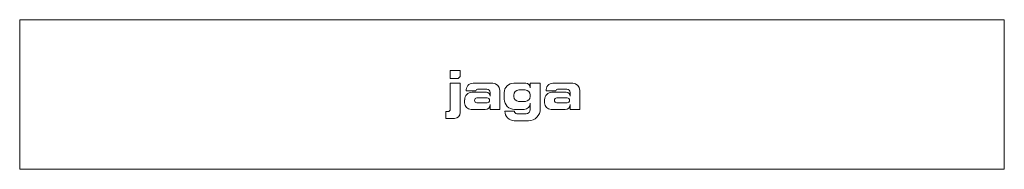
# Model space of a CAD drawing. Header units: millimetres. Extents: x -825 to 825, y -125 to 125.
import ezdxf

# ---------------------------------------------------------------- set-up
doc = ezdxf.new("R2010")
doc.units = ezdxf.units.MM

# ---------------------------------------------------------------- blocks, each defined once
blk = doc.blocks.new('RSen_56_ME_FB_LOD200 - convector - hybrid_jaga - clbb0_02516533 - ceiling recessed - T21_jaga_clima beam ceiling recess_lxhxd 1650x250x330 mm-283291-top')
at = {"lineweight": 18}
for p, q in [((-825, 125), (825, 125)), ((-825, 125), (-825, -125)), ((825, -125), (825, 125)), ((825, -125), (-825, -125))]:
    blk.add_line(p, q, dxfattribs=at)
blk = doc.blocks.new('RSen_55_GM_FB_logo - SH_jaga - standard-260147-top')
at = {"lineweight": 18}
for p, q in [((-103.4, 40), (-103.4, 26.7)), ((-86.7, 40), (-103.4, 40)), ((-86.7, 30.3), (-86.7, 40)), ((-103.4, 26.7), (-90.2, 26.7)), ((-86.7, 18.8), (-103.4, 18.8)), ((-103.4, 18.8), (-103.4, -24.7)), ((-90.2, 26.7), (-86.7, 30.3)), ((-86.7, -30.2), (-86.7, 18.8)), ((-32.2, 18.8), (-65.3, 18.8)), ((23, 18.8), (2.8, 18.8)), ((47.4, 18.8), (30.5, 18.8)), ((30.5, 18.8), (30.5, 11.3)), ((47.4, -24.1), (47.4, 18.8)), ((101.7, 18.8), (68.7, 18.8)), ((-77, 6.1), (-60.5, 6.1)), ((-42.9, 3.7), (-66.9, 3.7)), ((-57.6, 9), (-42, 9)), ((-36.5, 3.5), (-36.5, -2.7)), ((-20.3, -25), (-20.3, 6.9)), ((-13, 3.1), (-13, -7.7)), ((11.4, 7.6), (22.1, 7.6)), ((57, 6.1), (73.4, 6.1)), ((91, 3.7), (67, 3.7)), ((76.4, 9), (92, 9)), ((97.5, 3.5), (97.5, -2.7)), ((113.6, -25), (113.6, 6.9)), ((-79.4, -8.7), (-79.4, -13.9)), ((-58.8, -5.7), (-41.6, -5.7)), ((-41.6, -13.9), (-58.8, -13.9)), ((3, -3.4), (3, -0.9)), ((22.4, -11.5), (11, -11.5)), ((30.5, -0.8), (30.5, -3.4)), ((30.5, -14.7), (30.5, -25)), ((54.6, -8.7), (54.6, -13.9)), ((75.2, -5.7), (92.4, -5.7)), ((92.4, -13.9), (75.2, -13.9)), ((-107.3, -28.6), (-110.7, -28.6)), ((-110.7, -28.6), (-110.7, -40)), ((-68.3, -25), (-44.8, -25)), ((-36.5, -16.8), (-36.5, -25)), ((-36.5, -25), (-20.3, -25)), ((4.1, -28.1), (-11.9, -28.1)), ((4.3, -25), (20.3, -25)), ((23.5, -32.1), (8, -32.1)), ((65.7, -25), (89.2, -25)), ((97.5, -16.8), (97.5, -25)), ((97.5, -25), (113.6, -25)), ((-110.7, -40), (-96.4, -40)), ((3.8, -43.8), (27.6, -43.8))]:
    blk.add_line(p, q, dxfattribs=at)
for centre, radius, start, end in [((-65.3, 7.1), 11.7, 90, 185.0613), ((-32.2, 6.9), 11.9, 360, 90), ((2.8, 3.1), 15.8, 90, 180), ((23, 11.3), 7.55, 360, 90), ((68.7, 7.1), 11.7, 90, 185.0613), ((101.7, 6.9), 11.9, 360, 90), ((-66.9, -8.7), 12.4, 90, 180), ((-57.6, 6.1), 2.94, 90, 180), ((-42.9, -2.7), 6.42, 360, 90), ((-42, 3.5), 5.48, 0, 90), ((11.4, -0.9), 8.44, 90, 180), ((22.1, -0.8), 8.39, 360, 90), ((67, -8.7), 12.4, 90, 180), ((76.4, 6.1), 2.94, 90, 180), ((91, -2.7), 6.42, 360, 90), ((92, 3.5), 5.48, 0, 90), ((-68.3, -13.9), 11.1, 180, 270), ((-58.8, -9.8), 4.08, 90, 270), ((-41.6, -9.8), 4.08, 270, 90), ((4.3, -7.7), 17.3, 180, 270), ((11, -3.4), 8.07, 180, 270), ((20.3, -14.7), 10.3, 270, 360), ((22.4, -3.4), 8.09, 270, 360), ((65.7, -13.9), 11.1, 180, 270), ((75.2, -9.8), 4.08, 90, 270), ((92.4, -9.8), 4.08, 270, 90), ((-107.3, -24.7), 3.93, 270, 360), ((-96.4, -30.2), 9.78, 270, 360), ((-44.8, -16.8), 8.25, 270, 360), ((3.8, -28.1), 15.7, 180, 270), ((8, -28.1), 3.95, 180, 270), ((23.5, -25), 7.06, 270, 0), ((27.6, -24.1), 19.8, 270, 360), ((89.2, -16.8), 8.25, 270, 360)]:
    blk.add_arc(centre, radius, start, end, dxfattribs=at)

msp = doc.modelspace()

# ---------------------------------------------------------------- block references
at = {"lineweight": 18}
for name in ['RSen_56_ME_FB_LOD200 - convector - hybrid_jaga - clbb0_02516533 - ceiling recessed - T21_jaga_clima beam ceiling recess_lxhxd 1650x250x330 mm-283291-top', 'RSen_55_GM_FB_logo - SH_jaga - standard-260147-top']:
    msp.add_blockref(name, (0, 0), dxfattribs=at)

doc.saveas('drawing.dxf')
